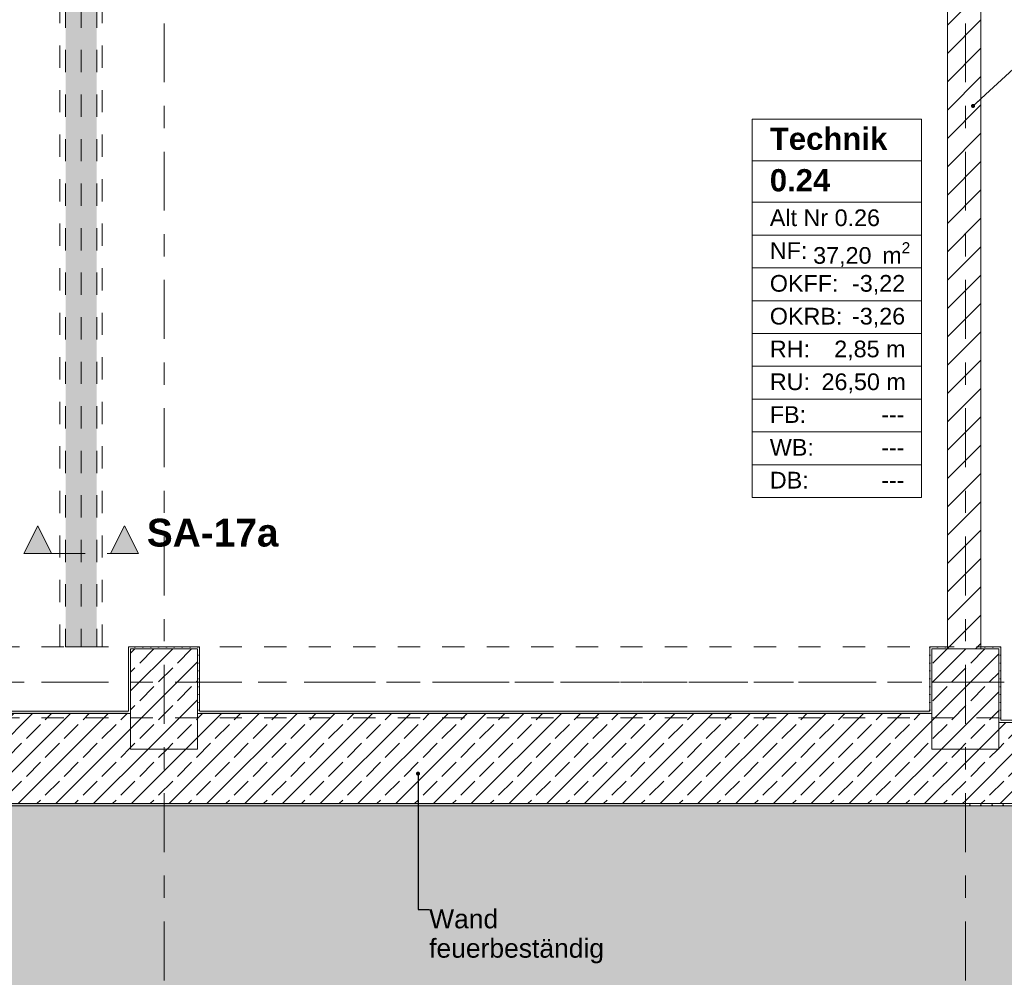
# Model space of a CAD drawing. Header units: metres. Extents: x -3.6 to 84.5, y -11 to 16.8.
# Tile 50 of 78: x 46.7 to 51.1, y -0.8 to 3.5. Entities that reach past the tile are written whole.
import ezdxf

# ---------------------------------------------------------------- set-up
doc = ezdxf.new("R2010")
doc.units = ezdxf.units.M
doc.header["$MEASUREMENT"] = 0
for name, pattern in [('Achse', [0.2, 0.1, -0.05, 0, -0.05]), ('Schnittlinie', [0.3, 0.15, -0.075, 0, -0.075]), ('Strichlinie doppelt', [0.546806, 0.264583, -0.105833, 0.070556, -0.105833]), ('Untersicht', [0.1, 0.075, -0.025]), ('Wipeout_Contour', [1, 0, -1])]:
    doc.linetypes.add(name, pattern=pattern)
for name, color, linetype in [('152 - Bemaßung_ Beschriftung.Ausbau', 7, 'Continuous'), ('203 - Marker.Schnitt - Ausbaudetail SA', 7, 'Continuous'), ('302 - Elemente.Schraffur', 7, 'Continuous'), ('401 - Zone.Raum_ Raumbegrenzung_ Whg.', 7, 'Continuous'), ('451 - Universal.Achsen Raster', 7, 'Continuous'), ('603 - Struktur.Bodenplatte_ Decke Roh', 7, 'Continuous'), ('604 - Struktur.Wand Aussen', 7, 'Continuous'), ('605 - Struktur.Wand Innen', 7, 'Continuous'), ('607 - Struktur.Stütze', 7, 'Continuous'), ('608 - Struktur.Träger', 7, 'Continuous'), ('612 - Struktur.Stahlbau', 7, 'Continuous'), ('650 - Abdeckung.Fußboden Aufbau', 7, 'Continuous'), ('Neubau_612 - Struktur.Stahlbau', 7, 'Continuous'), ('Neubau_653 - Abdeckung.TB Verkofferung', 7, 'Continuous')]:
    doc.layers.add(name, color=color, linetype=linetype)
doc.styles.add('ERSTELLTER_STIL_1', font='arial.ttf')
doc.styles.add('ERSTELLTER_STIL_2', font='txt')
doc.dimstyles.new('ERSTELLTER_STIL__1', dxfattribs={"dimtxt": 0.1, "dimasz": 0.0532, "dimexe": 0.18, "dimexo": 0.0625, "dimgap": 0, "dimtad": 1, "dimtih": 1, "dimtoh": 1, "dimzin": 0, "dimdsep": 46, "dimtxsty": 'ERSTELLTER_STIL_2', "dimblk": 'ARROWHEAD_2', "dimblk1": 'ARROWHEAD_2', "dimblk2": 'ARROWHEAD_2', "dimcen": 0.09, "dimse1": 1, "dimse2": 1, "dimclrd": 7, "dimclre": 7, "dimclrt": 7, "dimazin": 0, "dimtfac": 1, "dimtdec": 4, "dimtmove": 0, "dimatfit": 3, "dimfxl": 1, "dimtolj": 1, "dimtzin": 0, "dimarcsym": 0})
doc.dimstyles.new('ERSTELLTER_STIL__2', dxfattribs={"dimtxt": 0.1, "dimasz": 0.0532, "dimexe": 0.18, "dimexo": 0.0625, "dimgap": 0, "dimtad": 1, "dimtih": 1, "dimtoh": 1, "dimzin": 0, "dimdsep": 46, "dimtxsty": 'ERSTELLTER_STIL_2', "dimblk": 'ARROWHEAD_2', "dimblk1": 'ARROWHEAD_2', "dimblk2": 'ARROWHEAD_2', "dimcen": 0.09, "dimse1": 1, "dimse2": 1, "dimclrd": 7, "dimclre": 7, "dimclrt": 7, "dimazin": 0, "dimtfac": 1, "dimtdec": 4, "dimtmove": 2, "dimatfit": 3, "dimfxl": 1, "dimtolj": 1, "dimtzin": 0, "dimarcsym": 0})
doc.dimstyles.new('ERSTELLTER_STIL__6', dxfattribs={"dimtxt": 0.18, "dimasz": 0.03648, "dimexe": 0.18, "dimexo": 0.0625, "dimgap": 0, "dimtad": 0, "dimtih": 1, "dimtoh": 1, "dimdec": 4, "dimzin": 0, "dimdsep": 46, "dimcen": 0.09, "dimadec": 0, "dimazin": 0, "dimtfac": 1, "dimtdec": 4, "dimtmove": 0, "dimatfit": 3, "dimldrblk": 'ARROWHEAD_11', "dimfxl": 1, "dimtolj": 1, "dimtzin": 0, "dimarcsym": 0})
pattern_1 = [(0, (0, 0), (0, 0.08660254), [0, -0.05]), (0, (0.025, 0.0433), (0, 0.08660254), [0, -0.05])]
pattern_2 = [(45, (0, 0), (-0.01767767, 0.01767767), [0, -0.025])]
pattern_3 = [(45, (0, 0), (-0.0848528, 0.0848528), []), (45, (-0.04243, 0.04243), (-0.0848528, 0.0848528), [0.09, -0.03])]

# ---------------------------------------------------------------- blocks, each defined once
blk = doc.blocks.new('ARROWHEAD_11')
at = {"color": 0, "linetype": 'Continuous', "lineweight": 0}
blk.add_line((0, 0), (-1, 0), dxfattribs=at)
at = {"color": 0, "linetype": 'Continuous', "lineweight": 0, "const_width": 0.25, "flags": 128}
blk.add_lwpolyline([(-0.125, 0, 1), (0.125, 0, 1)], format="xyb", close=True, dxfattribs=at)
blk = doc.blocks.new('*D51')
at = {"layer": '152 - Bemaßung_ Beschriftung.Ausbau', "color": 7, "linetype": 'Continuous', "lineweight": 5}
for p, q in [((-0.1048, -4.025), (-0.1452, -4.095)), ((-0.125, -4.1125), (-0.125, -4.0075)), ((0.0052, -4.025), (-0.0352, -4.095)), ((-0.015, -4.1125), (-0.015, -4.0075)), ((-0.1592, -4.06), (-0.125, -4.06)), ((-0.125, -4.06), (-0.015, -4.06)), ((-0.015, -4.06), (52.7, -4.06))]:
    blk.add_line(p, q, dxfattribs=at)
at = {"layer": '152 - Bemaßung_ Beschriftung.Ausbau', "color": 7, "lineweight": 5, "insert": (-0.1416, -4.0505), "char_height": 0.1, "attachment_point": 7, "style": 'ERSTELLTER_STIL_2'}
blk.add_mtext('\\A1;{\\pql;\\fArial|b0|i0|c0|p38;11}', dxfattribs=at)
blk = doc.blocks.new('ARROWHEAD_2')
at = {"color": 0, "linetype": 'Continuous', "lineweight": 0}
for p, q in [((0, 0), (-1, 0)), ((-0.378, -0.655), (0.378, 0.655))]:
    blk.add_line(p, q, dxfattribs=at)
blk = doc.blocks.new('*D52')
at = {"layer": '152 - Bemaßung_ Beschriftung.Ausbau', "color": 7, "linetype": 'Continuous', "lineweight": 5}
for p, q in [((0.0052, -4.025), (-0.0352, -4.095)), ((52.7202, -4.025), (52.6798, -4.095)), ((52.7, -4.1125), (52.7, -4.0075)), ((-0.015, -4.06), (52.7, -4.06))]:
    blk.add_line(p, q, dxfattribs=at)
at = {"layer": '152 - Bemaßung_ Beschriftung.Ausbau', "color": 7, "lineweight": 5, "insert": (26.1465, -4.0594), "char_height": 0.1, "attachment_point": 7, "style": 'ERSTELLTER_STIL_2'}
blk.add_mtext('\\A1;{\\pql;\\fArial|b0|i0|c0|p38;52,71\\fArial|b0|i0|c0|p38;\\A1{\\H.66x;\\S5^  ;}}', dxfattribs=at)
blk = doc.blocks.new('*D83')
at = {"layer": '152 - Bemaßung_ Beschriftung.Ausbau', "color": 7, "linetype": 'Continuous', "lineweight": 5}
for p, q in [((43.9002, -5.025), (43.8598, -5.095)), ((43.88, -5.1125), (43.88, -5.0075)), ((47.2002, -5.025), (47.1598, -5.095)), ((47.18, -5.1125), (47.18, -5.0075)), ((43.88, -5.06), (47.18, -5.06))]:
    blk.add_line(p, q, dxfattribs=at)
at = {"layer": '152 - Bemaßung_ Beschriftung.Ausbau', "color": 7, "lineweight": 5, "insert": (45.397, -5.04), "char_height": 0.1, "attachment_point": 7, "style": 'ERSTELLTER_STIL_2'}
blk.add_mtext('\\A1;{\\pql;\\fArial|b0|i0|c0|p38;3,30}', dxfattribs=at)
blk = doc.blocks.new('*D84')
at = {"layer": '152 - Bemaßung_ Beschriftung.Ausbau', "color": 7, "linetype": 'Continuous', "lineweight": 5}
for p, q in [((47.2002, -5.025), (47.1598, -5.095)), ((47.18, -5.1125), (47.18, -5.0075)), ((47.5002, -5.025), (47.4598, -5.095)), ((47.48, -5.1125), (47.48, -5.0075)), ((47.18, -5.06), (47.48, -5.06))]:
    blk.add_line(p, q, dxfattribs=at)
at = {"layer": '152 - Bemaßung_ Beschriftung.Ausbau', "color": 7, "lineweight": 5, "insert": (47.2541, -5.04), "char_height": 0.1, "attachment_point": 7, "style": 'ERSTELLTER_STIL_2'}
blk.add_mtext('\\A1;{\\pql;\\fArial|b0|i0|c0|p38;30}', dxfattribs=at)
blk = doc.blocks.new('*D85')
at = {"layer": '152 - Bemaßung_ Beschriftung.Ausbau', "color": 7, "linetype": 'Continuous', "lineweight": 5}
for p, q in [((47.5002, -5.025), (47.4598, -5.095)), ((47.48, -5.1125), (47.48, -5.0075)), ((50.8002, -5.025), (50.7598, -5.095)), ((50.78, -5.1125), (50.78, -5.0075)), ((47.48, -5.06), (50.78, -5.06))]:
    blk.add_line(p, q, dxfattribs=at)
at = {"layer": '152 - Bemaßung_ Beschriftung.Ausbau', "color": 7, "lineweight": 5, "insert": (48.997, -5.04), "char_height": 0.1, "attachment_point": 7, "style": 'ERSTELLTER_STIL_2'}
blk.add_mtext('\\A1;{\\pql;\\fArial|b0|i0|c0|p38;3,30}', dxfattribs=at)
blk = doc.blocks.new('*D86')
at = {"layer": '152 - Bemaßung_ Beschriftung.Ausbau', "color": 7, "linetype": 'Continuous', "lineweight": 5}
for p, q in [((50.8002, -5.025), (50.7598, -5.095)), ((50.78, -5.1125), (50.78, -5.0075)), ((51.1002, -5.025), (51.0598, -5.095)), ((51.08, -5.1125), (51.08, -5.0075)), ((50.78, -5.06), (51.08, -5.06))]:
    blk.add_line(p, q, dxfattribs=at)
at = {"layer": '152 - Bemaßung_ Beschriftung.Ausbau', "color": 7, "lineweight": 5, "insert": (50.8541, -5.04), "char_height": 0.1, "attachment_point": 7, "style": 'ERSTELLTER_STIL_2'}
blk.add_mtext('\\A1;{\\pql;\\fArial|b0|i0|c0|p38;30}', dxfattribs=at)
blk = doc.blocks.new('*D87')
at = {"layer": '152 - Bemaßung_ Beschriftung.Ausbau', "color": 7, "linetype": 'Continuous', "lineweight": 5}
for p, q in [((51.1002, -5.025), (51.0598, -5.095)), ((51.08, -5.1125), (51.08, -5.0075)), ((54.4002, -5.025), (54.3598, -5.095)), ((54.38, -5.1125), (54.38, -5.0075)), ((51.08, -5.06), (54.38, -5.06))]:
    blk.add_line(p, q, dxfattribs=at)
at = {"layer": '152 - Bemaßung_ Beschriftung.Ausbau', "color": 7, "lineweight": 5, "insert": (52.597, -5.04), "char_height": 0.1, "attachment_point": 7, "style": 'ERSTELLTER_STIL_2'}
blk.add_mtext('\\A1;{\\pql;\\fArial|b0|i0|c0|p38;3,30}', dxfattribs=at)
blk = doc.blocks.new('*D125')
at = {"layer": '152 - Bemaßung_ Beschriftung.Ausbau', "color": 7, "linetype": 'Continuous', "lineweight": 5}
for p, q in [((-0.1048, -5.525), (-0.1452, -5.595)), ((-0.125, -5.6125), (-0.125, -5.5075)), ((62.3648, -5.595), (62.4052, -5.525)), ((62.385, -5.6125), (62.385, -5.5075)), ((-0.1592, -5.56), (-0.125, -5.56)), ((-0.125, -5.56), (62.385, -5.56)), ((62.385, -5.56), (62.4192, -5.56))]:
    blk.add_line(p, q, dxfattribs=at)
at = {"layer": '152 - Bemaßung_ Beschriftung.Ausbau', "color": 7, "lineweight": 5, "insert": (30.959, -5.54), "char_height": 0.1, "attachment_point": 7, "style": 'ERSTELLTER_STIL_2'}
blk.add_mtext('\\A1;{\\pql;\\fArial|b0|i0|c0|p38;62,51}', dxfattribs=at)
blk = doc.blocks.new('*D305')
at = {"layer": '152 - Bemaßung_ Beschriftung.Ausbau', "color": 7, "linetype": 'Continuous', "lineweight": 5}
for p, q in [((43.87, -4.6125), (43.87, -4.5075)), ((50.85, -4.6125), (50.85, -4.5075)), ((43.8902, -4.525), (43.8498, -4.595)), ((50.8702, -4.525), (50.8298, -4.595)), ((43.87, -4.56), (50.85, -4.56))]:
    blk.add_line(p, q, dxfattribs=at)
at = {"layer": '152 - Bemaßung_ Beschriftung.Ausbau', "color": 7, "lineweight": 5, "char_height": 0.1, "attachment_point": 7, "style": 'ERSTELLTER_STIL_2'}
for s, insert in [('\\A1;{\\pql;\\fArial|b0|i0|c0|p38;6,98}', (47.1511, -4.54)), ('\\A1;{\\pql;\\fArial|b0|i0|c0|p38;15}', (50.678, -4.54))]:
    blk.add_mtext(s, dxfattribs=dict(at, insert=insert))
blk = doc.blocks.new('*D306')
at = {"layer": '152 - Bemaßung_ Beschriftung.Ausbau', "color": 7, "linetype": 'Continuous', "lineweight": 5}
for p, q in [((50.85, -4.6125), (50.85, -4.5075)), ((51, -4.6125), (51, -4.5075)), ((50.8702, -4.525), (50.8298, -4.595)), ((51.0202, -4.525), (50.9798, -4.595)), ((50.85, -4.56), (51, -4.56))]:
    blk.add_line(p, q, dxfattribs=at)
blk = doc.blocks.new('*D307')
at = {"layer": '152 - Bemaßung_ Beschriftung.Ausbau', "color": 7, "linetype": 'Continuous', "lineweight": 5}
for p, q in [((51, -4.6125), (51, -4.5075)), ((54.47, -4.6125), (54.47, -4.5075)), ((51.0202, -4.525), (50.9798, -4.595)), ((54.4902, -4.525), (54.4498, -4.595)), ((51, -4.56), (54.47, -4.56))]:
    blk.add_line(p, q, dxfattribs=at)
at = {"layer": '152 - Bemaßung_ Beschriftung.Ausbau', "color": 7, "lineweight": 5, "char_height": 0.1, "attachment_point": 7, "style": 'ERSTELLTER_STIL_2'}
for s, insert in [('\\A1;{\\pql;\\fArial|b0|i0|c0|p38;3,47}', (52.5261, -4.54)), ('\\A1;{\\pql;\\fArial|b0|i0|c0|p38;12}', (54.298, -4.54))]:
    blk.add_mtext(s, dxfattribs=dict(at, insert=insert))

msp = doc.modelspace()

# ---------------------------------------------------------------- hatches: boundary and pattern name
at = {"layer": '203 - Marker.Schnitt - Ausbaudetail SA', "linetype": 'Continuous', "lineweight": 0, "true_color": 0x000000}
for points in [[(46.7, 1.1279), (46.825, 1.1279), (46.7625, 1.2529)], [(47.215, 1.1279), (47.1525, 1.2529), (47.09, 1.1279)]]:
    msp.add_hatch(color=18, dxfattribs=at).paths.add_polyline_path(points)
at = {"layer": '302 - Elemente.Schraffur', "linetype": 'Continuous', "lineweight": 0, "true_color": 0x151515}
msp.add_hatch(color=250, dxfattribs=at).paths.add_polyline_path([(43.73, -1.7492), (55.21, -1.7492), (55.21, -0.005), (54.38, -0.005), (54.38, 0.035), (52.315, 0.035), (52.315, -0.005), (43.73, -0.005)])
at = {"layer": '604 - Struktur.Wand Aussen', "linetype": 'Continuous', "lineweight": 0, "true_color": 0x000000}
h = msp.add_hatch(dxfattribs=at)
h.set_pattern_fill('Beton__Stahlbeton_0001', color=18, style=0, pattern_type=2)
h.set_pattern_definition(pattern_3)
h.paths.add_polyline_path([(43.88, 0.41), (43.88, 0.005), (50.93, 0.005), (50.93, 0.25), (50.78, 0.25), (50.78, 0.41), (47.48, 0.41), (47.48, 0.25), (47.18, 0.25), (47.18, 0.41)])
h = msp.add_hatch(dxfattribs=at)
h.set_pattern_fill('Gips_0001', color=18, style=0, pattern_type=2)
h.set_pattern_definition(pattern_2)
h.paths.add_polyline_path([(43.89, 0.42), (43.89, 0.41), (47.17, 0.41), (47.17, 0.42)])
h = msp.add_hatch(dxfattribs=at)
h.set_pattern_fill('Gips_0001', color=18, style=0, pattern_type=2)
h.set_pattern_definition(pattern_2)
h.paths.add_polyline_path([(50.77, 0.42), (47.49, 0.42), (47.49, 0.41), (50.77, 0.41)])
h = msp.add_hatch(dxfattribs=at)
h.set_pattern_fill('Beton__Stahlbeton_0001', color=18, style=0, pattern_type=2)
h.set_pattern_definition(pattern_3)
h.paths.add_polyline_path([(51.08, 0.25), (50.93, 0.25), (50.93, 0.005), (52.315, 0.005), (52.315, 0.37), (51.08, 0.37)])
h = msp.add_hatch(dxfattribs=at)
h.set_pattern_fill('Gips_0001', color=18, style=0, pattern_type=2)
h.set_pattern_definition(pattern_2)
h.paths.add_polyline_path([(52.315, 0.38), (51.09, 0.38), (51.09, 0.37), (52.315, 0.37)])
h = msp.add_hatch(dxfattribs=at)
h.set_pattern_fill('Verputz_0001', color=18, style=0, pattern_type=2)
h.set_pattern_definition(pattern_1)
h.paths.add_polyline_path([(43.88, -0.005), (50.93, -0.005), (50.93, 0.005), (43.88, 0.005)])
h = msp.add_hatch(dxfattribs=at)
h.set_pattern_fill('Verputz_0001', color=18, style=0, pattern_type=2)
h.set_pattern_definition(pattern_1)
h.paths.add_polyline_path([(50.93, -0.005), (52.315, -0.005), (52.315, 0.005), (50.93, 0.005)])
at = {"layer": '607 - Struktur.Stütze', "linetype": 'Continuous', "lineweight": 0, "true_color": 0x000000}
h = msp.add_hatch(dxfattribs=at)
h.set_pattern_fill('Gips_0001', color=18, style=0, pattern_type=2)
h.set_pattern_definition(pattern_2)
h.paths.add_polyline_path([(47.17, 0.71), (47.17, 0.42), (47.18, 0.42), (47.18, 0.7), (47.48, 0.7), (47.48, 0.42), (47.49, 0.42), (47.49, 0.71)])
h = msp.add_hatch(dxfattribs=at)
h.set_pattern_fill('Beton__Stahlbeton_0001', color=18, style=0, pattern_type=2)
h.set_pattern_definition(pattern_3)
h.paths.add_polyline_path([(47.18, 0.25), (47.48, 0.25), (47.48, 0.7), (47.18, 0.7)])
h = msp.add_hatch(dxfattribs=at)
h.set_pattern_fill('Gips_0001', color=18, style=0, pattern_type=2)
h.set_pattern_definition(pattern_2)
h.paths.add_polyline_path([(47.18, 0.42), (47.17, 0.42), (47.17, 0.41), (47.18, 0.41)])
h = msp.add_hatch(dxfattribs=at)
h.set_pattern_fill('Gips_0001', color=18, style=0, pattern_type=2)
h.set_pattern_definition(pattern_2)
h.paths.add_polyline_path([(47.49, 0.42), (47.48, 0.42), (47.48, 0.41), (47.49, 0.41)])
h = msp.add_hatch(dxfattribs=at)
h.set_pattern_fill('Gips_0001', color=18, style=0, pattern_type=2)
h.set_pattern_definition(pattern_2)
h.paths.add_polyline_path([(50.78, 0.42), (50.77, 0.42), (50.77, 0.41), (50.78, 0.41)])
h = msp.add_hatch(dxfattribs=at)
h.set_pattern_fill('Gips_0001', color=18, style=0, pattern_type=2)
h.set_pattern_definition(pattern_2)
h.paths.add_polyline_path([(51.09, 0.38), (51.08, 0.38), (51.08, 0.37), (51.09, 0.37)])
at = {"layer": '612 - Struktur.Stahlbau', "linetype": 'Continuous', "lineweight": 0, "true_color": 0x30307f}
msp.add_hatch(color=177, dxfattribs=at).paths.add_polyline_path([(46.8875, 5.19), (47.0275, 5.19), (47.0275, 0.71), (46.8875, 0.71)])

# ---------------------------------------------------------------- linework, layer by layer
at = {"layer": '203 - Marker.Schnitt - Ausbaudetail SA', "color": 7, "linetype": 'Schnittlinie', "lineweight": 13}
msp.add_line((46.825, 1.1279), (47.09, 1.1279), dxfattribs=at)
at = {"layer": '203 - Marker.Schnitt - Ausbaudetail SA', "color": 7, "linetype": 'Continuous', "lineweight": 13, "flags": 128}
for points in [[(46.7, 1.1279), (46.825, 1.1279), (46.7625, 1.2529)], [(47.215, 1.1279), (47.09, 1.1279), (47.1525, 1.2529)]]:
    msp.add_lwpolyline(points, close=True, dxfattribs=at)
at = {"layer": '401 - Zone.Raum_ Raumbegrenzung_ Whg.', "color": 7, "linetype": 'Continuous', "lineweight": 9}
for p, q in [((50.7334, 3.0791), (49.973, 3.0791)), ((49.973, 3.0791), (49.973, 1.38)), ((49.973, 3.0791), (50.7334, 3.0791)), ((49.973, 2.8925), (49.973, 3.0791)), ((50.7334, 1.38), (50.7334, 3.0791)), ((50.7334, 3.0791), (50.7334, 2.8925)), ((50.7334, 2.8925), (49.973, 2.8925)), ((49.973, 2.8925), (50.7334, 2.8925)), ((49.973, 2.7059), (49.973, 2.8925)), ((50.7334, 2.8925), (50.7334, 2.7059)), ((50.7334, 2.7059), (49.973, 2.7059)), ((49.973, 2.7059), (50.7334, 2.7059)), ((49.973, 2.5586), (49.973, 2.7059)), ((50.7334, 2.7059), (50.7334, 2.5586)), ((50.7334, 2.5586), (49.973, 2.5586)), ((49.973, 2.5586), (50.7334, 2.5586)), ((49.973, 2.4112), (49.973, 2.5586)), ((50.7334, 2.5586), (50.7334, 2.4112)), ((50.7334, 2.4112), (49.973, 2.4112)), ((49.973, 2.4112), (50.7334, 2.4112)), ((49.973, 2.2639), (49.973, 2.4112)), ((50.7334, 2.4112), (50.7334, 2.2639)), ((50.7334, 2.2639), (49.973, 2.2639)), ((49.973, 2.2639), (50.7334, 2.2639)), ((49.973, 2.1166), (49.973, 2.2639)), ((50.7334, 2.2639), (50.7334, 2.1166)), ((50.7334, 2.1166), (49.973, 2.1166)), ((49.973, 2.1166), (50.7334, 2.1166)), ((49.973, 1.9693), (49.973, 2.1166)), ((50.7334, 2.1166), (50.7334, 1.9693)), ((50.7334, 1.9693), (49.973, 1.9693)), ((49.973, 1.9693), (50.7334, 1.9693)), ((49.973, 1.8219), (49.973, 1.9693)), ((50.7334, 1.9693), (50.7334, 1.8219)), ((50.7334, 1.8219), (49.973, 1.8219)), ((49.973, 1.8219), (50.7334, 1.8219)), ((49.973, 1.6746), (49.973, 1.8219)), ((50.7334, 1.8219), (50.7334, 1.6746)), ((50.7334, 1.6746), (49.973, 1.6746)), ((49.973, 1.6746), (50.7334, 1.6746)), ((49.973, 1.5273), (49.973, 1.6746)), ((50.7334, 1.6746), (50.7334, 1.5273)), ((50.7334, 1.5273), (49.973, 1.5273)), ((49.973, 1.5273), (50.7334, 1.5273)), ((49.973, 1.38), (49.973, 1.5273)), ((50.7334, 1.5273), (50.7334, 1.38)), ((49.973, 1.38), (50.7334, 1.38)), ((50.7334, 1.38), (49.973, 1.38))]:
    msp.add_line(p, q, dxfattribs=at)
at = {"layer": '451 - Universal.Achsen Raster', "color": 160, "linetype": 'Strichlinie doppelt', "lineweight": 9, "true_color": 0x3232ff}
for p, q in [((47.33, -10.585), (47.33, 16.355)), ((64.935, 0.55), (-3.175, 0.55))]:
    msp.add_line(p, q, dxfattribs=at)
at = {"layer": '603 - Struktur.Bodenplatte_ Decke Roh', "color": 7, "linetype": 'Continuous', "lineweight": 13, "flags": 128}
msp.add_lwpolyline([(-0.015, 0.005), (52.315, 0.005), (52.315, 0.045), (54.38, 0.045), (54.38, 0.005), (62.275, 0.005), (62.275, 13.695), (-0.015, 13.695)], close=True, dxfattribs=at)
at = {"layer": '604 - Struktur.Wand Aussen', "color": 7, "linetype": 'Continuous', "lineweight": 18}
for p, q in [((47.18, 0.41), (43.88, 0.41)), ((50.78, 0.41), (47.48, 0.41)), ((52.315, 0.37), (51.08, 0.37)), ((43.88, 0.005), (50.93, 0.005)), ((50.93, 0.005), (52.315, 0.005))]:
    msp.add_line(p, q, dxfattribs=at)
at = {"layer": '604 - Struktur.Wand Aussen', "color": 7, "linetype": 'Continuous', "lineweight": 13, "flags": 128}
for points in [[(47.17, 0.42), (43.89, 0.42)], [(50.77, 0.42), (47.49, 0.42)], [(52.315, 0.38), (51.09, 0.38)], [(43.88, -0.005), (50.93, -0.005)], [(50.93, -0.005), (52.315, -0.005)]]:
    msp.add_lwpolyline(points, dxfattribs=at)
at = {"layer": '607 - Struktur.Stütze', "color": 7, "linetype": 'Continuous', "lineweight": 5, "flags": 128}
msp.add_lwpolyline([(47.49, 0.42), (47.49, 0.71), (47.17, 0.71), (47.17, 0.42)], dxfattribs=at)
at = {"layer": '607 - Struktur.Stütze', "color": 7, "linetype": 'Continuous', "lineweight": 13, "flags": 128}
msp.add_lwpolyline([(47.18, 0.25), (47.48, 0.25), (47.48, 0.7), (47.18, 0.7)], close=True, dxfattribs=at)
at = {"layer": '608 - Struktur.Träger', "color": 7, "linetype": 'Achse', "lineweight": 9}
msp.add_line((0.38, 0.55), (61.88, 0.55), dxfattribs=at)
at = {"layer": '608 - Struktur.Träger', "color": 7, "linetype": 'Untersicht', "lineweight": 13}
msp.add_line((0.38, 0.39), (61.88, 0.39), dxfattribs=at)
at = {"layer": '650 - Abdeckung.Fußboden Aufbau', "color": 7, "linetype": 'Continuous', "lineweight": 13, "flags": 128}
for points in [[(51, 5.925), (51, 0.71), (51.09, 0.71), (51.09, 0.38), (52.58, 0.38), (52.58, 0.16), (53.86, 0.16), (53.86, 0.38), (54.37, 0.38), (54.37, 0.71), (54.47, 0.71), (54.47, 5.19), (54.37, 5.19), (54.37, 6.01), (54.69, 6.01), (54.69, 5.925), (55.83, 5.925)], [(43.87, 0.71), (43.89, 0.71), (43.89, 0.42), (47.17, 0.42), (47.17, 0.71), (47.49, 0.71), (47.49, 0.42), (50.77, 0.42), (50.77, 0.71), (50.85, 0.71), (50.85, 5.795), (48.89, 5.795), (48.89, 5.925)]]:
    msp.add_lwpolyline(points, dxfattribs=at)
at = {"layer": 'Neubau_612 - Struktur.Stahlbau', "color": 1, "linetype": 'Untersicht', "lineweight": 13}
for p, q in [((46.8875, 5.19), (46.8875, 0.71)), ((47.0275, 5.19), (47.0275, 0.71)), ((46.8875, 0.71), (47.0275, 0.71))]:
    msp.add_line(p, q, dxfattribs=at)
at = {"layer": 'Neubau_612 - Struktur.Stahlbau', "color": 1, "linetype": 'Achse', "lineweight": 9}
msp.add_line((46.9575, 5.19), (46.9575, 0.71), dxfattribs=at)
at = {"layer": 'Neubau_653 - Abdeckung.TB Verkofferung', "color": 1, "linetype": 'Untersicht', "lineweight": 9}
for p, q in [((46.8625, 0.71), (46.8625, 5.19)), ((47.0525, 0.71), (47.0525, 5.19)), ((47.0525, 0.71), (46.8625, 0.71))]:
    msp.add_line(p, q, dxfattribs=at)

# ---------------------------------------------------------------- texts
at = {"layer": '152 - Bemaßung_ Beschriftung.Ausbau', "color": 7, "linetype": 'Continuous', "lineweight": 9, "insert": (48.5211, -0.4701), "char_height": 0.085, "attachment_point": 1, "line_spacing_factor": 0.930574, "style": 'ERSTELLTER_STIL_2'}
msp.add_mtext('\\A1;{\\pql;\\fArial|b0|i0|c0|p38;Wand\\P\\pql;\\fArial|b0|i0|c0|p38;feuerbeständig}', dxfattribs=at)
at = {"layer": '203 - Marker.Schnitt - Ausbaudetail SA', "color": 7, "lineweight": 13, "insert": (47.2525, 1.1579), "char_height": 0.125, "attachment_point": 7, "style": 'ERSTELLTER_STIL_1'}
msp.add_mtext('\\A1;{\\pql;\\pt0;\\fArial|b1|i0|c0|p38;SA-17a}', dxfattribs=at)
at = {"layer": '401 - Zone.Raum_ Raumbegrenzung_ Whg.', "color": 7, "lineweight": 9, "attachment_point": 1}
for s, insert, char_height, style in [('\\A1;{\\pqj;\\pt0;\\fArial|b1|i0|c0|p38;}', (50.6548, 3.0644), 0.1, 'ERSTELLTER_STIL_1'), ('\\A1;{\\pqj;\\pt0;\\fArial|b1|i0|c0|p38;Technik}', (50.0516, 3.0415), 0.1, 'ERSTELLTER_STIL_1'), ('\\A1;{\\pqj;\\pt0;\\fArial|b1|i0|c0|p38;}', (50.6548, 2.8778), 0.1, 'ERSTELLTER_STIL_1'), ('\\A1;{\\pql;\\pt0;\\fArial|b1|i0|c0|p38;0.24}', (50.0516, 2.8549), 0.1, 'ERSTELLTER_STIL_1'), ('\\A1;{\\pqj;\\pt0;\\fArial|b0|i0|c0|p38;Alt Nr 0.26}', (50.0516, 2.674), 0.075, 'ERSTELLTER_STIL_2'), ('\\A1;{\\pqj;\\pt0;\\fArial|b0|i0|c0|p38;}', (50.6548, 2.6911), 0.075, 'ERSTELLTER_STIL_2'), ('\\A1;{\\pqj;\\pt0;\\fArial|b0|i0|c0|p38;NF: }', (50.0516, 2.5267), 0.075, 'ERSTELLTER_STIL_2'), ('\\A1;{\\pql;\\pt0,0.05;\\fArial|b0|i0|c0|p38;37,20\\fArial|b0|i0|c0|p38;\\A1{\\H.66x;\\S^  ;}\\fArial|b0|i0|c0|p38; m\\fArial|b0|i0|c0|p38;\\A1{\\H.66x;\\S2^  ;}}', (50.2463, 2.5267), 0.075, 'ERSTELLTER_STIL_2'), ('\\A1;{\\pqj;\\pt0;\\fArial|b0|i0|c0|p38;OKFF: }', (50.0516, 2.3794), 0.075, 'ERSTELLTER_STIL_2'), ('\\A1;{\\pqj;\\pt0;\\fArial|b0|i0|c0|p38;-3,22}', (50.421, 2.3794), 0.075, 'ERSTELLTER_STIL_2'), ('\\A1;{\\pqj;\\pt0;\\fArial|b0|i0|c0|p38;OKRB: }', (50.0516, 2.232), 0.075, 'ERSTELLTER_STIL_2'), ('\\A1;{\\pqj;\\pt0;\\fArial|b0|i0|c0|p38;-3,26}', (50.421, 2.232), 0.075, 'ERSTELLTER_STIL_2'), ('\\A1;{\\pqj;\\pt0;\\fArial|b0|i0|c0|p38;RH: }', (50.0516, 2.0847), 0.075, 'ERSTELLTER_STIL_2'), ('\\A1;{\\pqj;\\pt0;\\fArial|b0|i0|c0|p38;2,85 m}', (50.3408, 2.0847), 0.075, 'ERSTELLTER_STIL_2'), ('\\A1;{\\pqj;\\pt0;\\fArial|b0|i0|c0|p38;RU: }', (50.0516, 1.9374), 0.075, 'ERSTELLTER_STIL_2'), ('\\A1;{\\pqj;\\pt0;\\fArial|b0|i0|c0|p38;26,50 m}', (50.2839, 1.9374), 0.075, 'ERSTELLTER_STIL_2'), ('\\A1;{\\pqj;\\pt0;\\fArial|b0|i0|c0|p38;FB: }', (50.0516, 1.7901), 0.075, 'ERSTELLTER_STIL_2'), ('\\A1;{\\pqj;\\pt0;\\fArial|b0|i0|c0|p38;---}', (50.552, 1.7901), 0.075, 'ERSTELLTER_STIL_2'), ('\\A1;{\\pqj;\\pt0;\\fArial|b0|i0|c0|p38;WB: }', (50.0516, 1.6428), 0.075, 'ERSTELLTER_STIL_2'), ('\\A1;{\\pqj;\\pt0;\\fArial|b0|i0|c0|p38;---}', (50.552, 1.6428), 0.075, 'ERSTELLTER_STIL_2'), ('\\A1;{\\pqj;\\pt0;\\fArial|b0|i0|c0|p38;DB: }', (50.0516, 1.4954), 0.075, 'ERSTELLTER_STIL_2'), ('\\A1;{\\pqj;\\pt0;\\fArial|b0|i0|c0|p38;---}', (50.552, 1.4954), 0.075, 'ERSTELLTER_STIL_2')]:
    msp.add_mtext(s, dxfattribs=dict(at, insert=insert, char_height=char_height, style=style))

# ---------------------------------------------------------------- dimensions: what is measured, and where the dimension line sits
at = {"layer": '152 - Bemaßung_ Beschriftung.Ausbau', "color": 7, "linetype": 'Continuous', "lineweight": 5}
for base, p1, p2, picture, middle in [((47.18, -5.06), (43.88, 0.25), (47.18, 0.7), '*D83', (45.5268, -4.99)), ((47.48, -5.06), (47.18, 0.7), (47.48, 0.7), '*D84', (47.3303, -4.99)), ((50.78, -5.06), (47.48, 0.7), (50.78, 0.7), '*D85', (49.1268, -4.99)), ((54.38, -5.06), (51.08, 0.7), (54.38, 0.7), '*D87', (52.7268, -4.99)), ((62.385, -5.56), (-0.125, -0.105), (62.385, -0.105), '*D125', (31.127, -5.49))]:
    dim = msp.add_linear_dim(base=base, p1=p1, p2=p2, dimstyle='ERSTELLTER_STIL__1', dxfattribs=at)
    dim.commit()
    dim.dimension.update_dxf_attribs({"geometry": picture, "text_midpoint": middle, "dimtype": 160})

# ---------------------------------------------------------------- leaders
at = {"layer": '152 - Bemaßung_ Beschriftung.Ausbau', "color": 7, "linetype": 'Continuous', "lineweight": 9, "annotation_type": 0, "has_hookline": 1, "hookline_direction": 0, "text_width": 0.7758}
msp.add_leader([(48.4711, 0.1398), (48.4711, -0.4701), (48.5211, -0.4701)], dimstyle='ERSTELLTER_STIL__6', dxfattribs=at)

# ---------------------------------------------------------------- next in the draw order: wipeouts: each hides what was drawn before it
at = {"color": 254, "linetype": 'Wipeout_Contour', "lineweight": 0, "ltscale": 204.370188}
msp.add_wipeout([(50.85, 5.795), (50.85, 0.7), (51, 0.7), (51, 5.795)], dxfattribs=at).dxf.layer = '605 - Struktur.Wand Innen'

# ---------------------------------------------------------------- next in the draw order: hatches: boundary and pattern name
at = {"layer": '605 - Struktur.Wand Innen', "linetype": 'Continuous', "lineweight": 0, "true_color": 0x000000}
h = msp.add_hatch(dxfattribs=at)
h.set_pattern_fill('MW_Ziegel_0001', color=18, style=0, pattern_type=2)
h.set_pattern_definition([(45, (0, 0), (-0.06363961, 0.06363961), [])])
h.paths.add_polyline_path([(50.85, 5.795), (50.85, 0.7), (51, 0.7), (51, 5.795)])
at = {"layer": '607 - Struktur.Stütze', "linetype": 'Continuous', "lineweight": 0, "true_color": 0x000000}
h = msp.add_hatch(dxfattribs=at)
h.set_pattern_fill('Gips_0001', color=18, style=0, pattern_type=2)
h.set_pattern_definition(pattern_2)
h.paths.add_polyline_path([(50.77, 0.42), (50.78, 0.42), (50.78, 0.7), (50.85, 0.7), (50.85, 0.71), (50.77, 0.71)])
h = msp.add_hatch(dxfattribs=at)
h.set_pattern_fill('Gips_0001', color=18, style=0, pattern_type=2)
h.set_pattern_definition(pattern_2)
h.paths.add_polyline_path([(51.09, 0.71), (51, 0.71), (51, 0.7), (51.08, 0.7), (51.08, 0.38), (51.09, 0.38)])
h = msp.add_hatch(dxfattribs=at)
h.set_pattern_fill('Beton__Stahlbeton_0001', color=18, style=0, pattern_type=2)
h.set_pattern_definition(pattern_3)
h.paths.add_polyline_path([(50.78, 0.25), (51.08, 0.25), (51.08, 0.7), (50.78, 0.7)])

# ---------------------------------------------------------------- next in the draw order: linework, layer by layer
at = {"layer": '451 - Universal.Achsen Raster', "color": 160, "linetype": 'Strichlinie doppelt', "lineweight": 9, "true_color": 0x3232ff}
msp.add_line((50.93, -10.585), (50.93, 16.355), dxfattribs=at)
at = {"layer": '605 - Struktur.Wand Innen', "color": 7, "linetype": 'Continuous', "lineweight": 18, "flags": 128}
for points in [[(51, 0.7), (51, 5.925)], [(50.85, 5.795), (50.85, 0.7)]]:
    msp.add_lwpolyline(points, dxfattribs=at)
at = {"layer": '607 - Struktur.Stütze', "color": 7, "linetype": 'Continuous', "lineweight": 5, "flags": 128}
for points in [[(50.85, 0.71), (50.77, 0.71), (50.77, 0.42)], [(51.09, 0.38), (51.09, 0.71), (51, 0.71)]]:
    msp.add_lwpolyline(points, dxfattribs=at)
at = {"layer": '607 - Struktur.Stütze', "color": 7, "linetype": 'Continuous', "lineweight": 13, "flags": 128}
msp.add_lwpolyline([(50.78, 0.25), (51.08, 0.25), (51.08, 0.7), (50.78, 0.7)], close=True, dxfattribs=at)
at = {"layer": '608 - Struktur.Träger', "color": 7, "linetype": 'Untersicht', "lineweight": 13}
msp.add_line((0.38, 0.71), (61.88, 0.71), dxfattribs=at)

# ---------------------------------------------------------------- next in the draw order: dimensions: what is measured, and where the dimension line sits
at = {"layer": '152 - Bemaßung_ Beschriftung.Ausbau', "color": 7, "linetype": 'Continuous', "lineweight": 5}
for base, p1, p2, dimstyle, picture, middle in [((-0.015, -4.06), (-0.125, -0.105), (-0.015, 6.855), 'ERSTELLTER_STIL__2', '*D51', (-0.0653, -4.0005)), ((52.69999, -4.06), (-0.015, 6.855), (52.69999, 0.045), 'ERSTELLTER_STIL__1', '*D52', (26.44954, -3.99)), ((50.85, -4.56), (43.87, 3.4475), (50.85, 3.2475), 'ERSTELLTER_STIL__1', '*D305', (47.281, -4.49)), ((51, -4.56), (50.85, 3.2475), (51, 3.3125), 'ERSTELLTER_STIL__1', '*D306', (50.7542, -4.49)), ((54.47, -4.56), (51, 3.3125), (54.47, 2.95), 'ERSTELLTER_STIL__1', '*D307', (52.656, -4.49)), ((51.08, -5.06), (50.78, 0.7), (51.08, 0.7), 'ERSTELLTER_STIL__1', '*D86', (50.9303, -4.99))]:
    dim = msp.add_linear_dim(base=base, p1=p1, p2=p2, dimstyle=dimstyle, dxfattribs=at)
    dim.commit()
    dim.dimension.update_dxf_attribs({"geometry": picture, "text_midpoint": middle, "dimtype": 160})

# ---------------------------------------------------------------- next in the draw order: leaders
at = {"layer": '152 - Bemaßung_ Beschriftung.Ausbau', "color": 7, "linetype": 'Continuous', "lineweight": 9, "annotation_type": 0, "has_hookline": 1, "hookline_direction": 0, "text_width": 0.7758}
msp.add_leader([(50.9647, 3.1389), (51.2013, 3.3561), (51.2513, 3.3561)], dimstyle='ERSTELLTER_STIL__6', dxfattribs=at)

doc.saveas('drawing.dxf')
